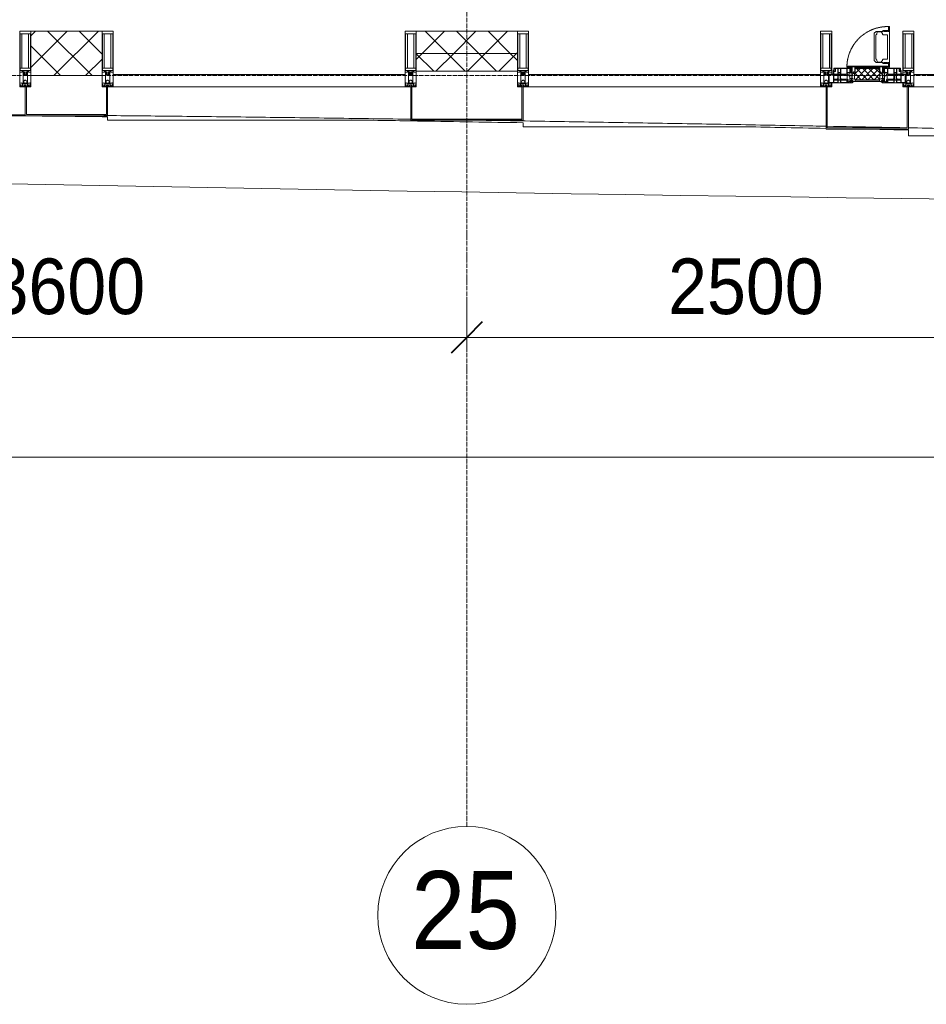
# Model space of a CAD drawing. Header units: millimetres. Extents: x 5617 to 132318, y 7718 to 193536.
# Tile 3 of 81: x 31651 to 35726, y 11226 to 15652. Entities that reach past the tile are written whole.
import ezdxf

# ---------------------------------------------------------------- set-up
doc = ezdxf.new("R2010")
doc.units = ezdxf.units.MM
for name, pattern in [('-D1-02х01', [3, 2, -1]), ('ADSK_Линия сетки', [25, 20, -2.5, 0, -2.5]), ('Линия сетки', [25, 20, -2.5, 0, -2.5])]:
    doc.linetypes.add(name, pattern=pattern)
for name, color, linetype, lineweight in [('Импосты витража', 7, 'Continuous', 18), ('Колонны', 7, 'Continuous', 18), ('Окна', 7, 'Continuous', 18), ('Оси', 7, 'Continuous', 9), ('Панели витража', 7, 'Continuous', 18), ('Размеры', 7, 'Continuous', 9), ('Размеры-100', 7, 'Continuous', 9), ('Стены разрез', 7, 'Continuous', 40), ('Стены штриховка', 7, 'Continuous', 40), ('Форма', 7, 'Continuous', 18), ('Формообразующий элемент-перекрытие', 7, 'Continuous', 18), ('Элементы узлов', 7, 'Continuous', 18)]:
    doc.layers.add(name, color=color, linetype=linetype, lineweight=lineweight)
doc.styles.add('Arial', font='arial.ttf', dxfattribs={"width": 0.9, "height": 250})
doc.styles.add('Arial_1', font='arial.ttf', dxfattribs={"width": 0.9, "height": 350})
doc.dimstyles.new('Основной_2_5_мм', dxfattribs={"dimscale": 304.8, "dimtxt": 255.06485, "dimasz": 0.463911, "dimexe": 0.492126, "dimexo": 0.492126, "dimgap": 0.098425, "dimtad": 1, "dimdec": 0, "dimdsep": 46, "dimtxsty": 'Arial', "dimblk1": 'OBLIQUE', "dimblk2": 'OBLIQUE', "dimsah": 1, "dimcen": 0.09, "dimdle": 0.492126, "dimazin": 2, "dimtfac": 1, "dimtdec": 4, "dimtix": 1, "dimtmove": 0, "dimatfit": 3, "dimfxl": 1, "dimtvp": 1, "dimtolj": 1, "dimtzin": 0, "dimlwd": 20, "dimlwe": 20, "dimarcsym": 2})
pattern_1 = [(45, (0, 0), (-70.71068, 70.71068), []), (135, (0, 0), (-70.71068, -70.71068), [])]

# ---------------------------------------------------------------- blocks, each defined once
blk = doc.blocks.new('System Panel - A_PAN_Glass-7508326-МКСС_К4_L13_45_000_')
at = {"layer": 'Панели витража', "color": 253, "lineweight": 5, "true_color": 0xaaaaaa}
for p, q in [((656.25, 55), (-656.25, 55)), ((-656.25, 55), (-656.25, 0)), ((656.25, 0), (656.25, 55)), ((-656.25, 0), (656.25, 0))]:
    blk.add_line(p, q, dxfattribs=at)
blk = doc.blocks.new('A_PAN_Створка - 383мм п-7_2-V72-МКСС_К4_L13_45_000_')
at = {"layer": 'Панели витража', "lineweight": 5}
h = blk.add_hatch(dxfattribs=at)
h.set_pattern_fill('FP_9', color=256, style=0, pattern_type=2)
h.set_pattern_definition([(45, (-102550, -15350), (-14.1421356, 14.1421356), []), (135, (-102550, -15350), (-14.1421356, -14.1421356), [])])
h.paths.add_polyline_path([(-54.5, 31.8), (54.5, 31.8), (54.9, 34.1), (57.2, 36.4), (57.2, 60.8), (54.6, 63.4), (53.6, 82.7), (-54.6, 81.8), (-54.6, 63.4), (-57.2, 60.8), (-57.2, 36.4), (-54.9, 34.1)])
at = {"layer": 'Окна', "lineweight": 5}
for p, q in [((95.1, 270.5), (95.1, 252.9)), ((99.6, 270.5), (95.1, 270.5)), ((99.6, 270.5), (99.6, 87.5)), ((39.7, 249), (31.1, 240.4)), ((31.1, 117.6), (31.1, 240.4)), ((41.4, 234.2), (39.1, 233.8)), ((39.1, 179), (39.1, 233.8)), ((70.1, 249), (39.7, 249)), ((41.4, 234.2), (43.5, 236.3)), ((45, 244.7), (42.3, 239.8)), ((42.3, 239.8), (43.5, 236.3)), ((45.9, 246.8), (45, 244.7)), ((63.3, 246.8), (45.9, 246.8)), ((64.1, 245), (63.3, 246.8)), ((64.1, 245), (66.7, 241)), ((66.7, 241), (68.6, 239.7)), ((68.6, 239.7), (68.6, 236.4)), ((68.6, 236.4), (71.1, 233.9)), ((70.1, 252.9), (70.1, 249)), ((95.1, 252.9), (70.1, 252.9)), ((71.1, 233.9), (89.5, 233.9)), ((74.1, 248.4), (74.1, 252.9)), ((89.1, 248.4), (74.1, 248.4)), ((89.1, 252.9), (89.1, 248.4)), ((89.5, 233.9), (90.6, 232.8)), ((90.6, 125.2), (90.6, 232.8)), ((93.1, 248.4), (93.1, 252.9)), ((97.9, 248.4), (93.1, 248.4)), ((97.9, 262.4), (95.1, 262.4)), ((97.9, 262.4), (97.9, 248.4)), ((39.1, 179), (39.1, 124.2)), ((-91.5, 92), (91.5, 92)), ((-91.5, 87.5), (-91.5, 92)), ((39.7, 109), (31.1, 117.6)), ((41.4, 123.8), (39.1, 124.2)), ((70.1, 109), (39.7, 109)), ((41.4, 123.8), (43.5, 121.7)), ((42.3, 118.2), (43.5, 121.7)), ((45, 113.3), (42.3, 118.2)), ((45.9, 111.2), (45, 113.3)), ((63.3, 111.2), (45.9, 111.2)), ((64.1, 113), (63.3, 111.2)), ((64.1, 113), (66.7, 117)), ((66.7, 117), (68.6, 118.3)), ((68.6, 121.6), (71.1, 124.1)), ((68.6, 118.3), (68.6, 121.6)), ((70.1, 105.1), (70.1, 109)), ((95.1, 105.1), (70.1, 105.1)), ((71.1, 124.1), (89.5, 124.1)), ((74.1, 109.6), (74.1, 105.1)), ((89.1, 109.6), (74.1, 109.6)), ((89.1, 105.1), (89.1, 109.6)), ((89.5, 124.1), (90.6, 125.2)), ((91.5, 92), (91.5, 87.5)), ((93.1, 109.6), (93.1, 105.1)), ((97.9, 109.6), (93.1, 109.6)), ((95.1, 87.5), (95.1, 105.1)), ((97.9, 95.6), (95.1, 95.6)), ((97.9, 95.6), (97.9, 109.6)), ((-171, 57), (-156, 57)), ((-171, 17), (-171, 57)), ((-153, 73.5), (-150, 73.5)), ((-153, 60), (-153, 73.5)), ((-150, 84), (-78, 84)), ((-150, 73.5), (-150, 84)), ((-73.9, 87.5), (-91.5, 87.5)), ((-78, 84), (-78, 23.5)), ((-73.9, 62.5), (-73.9, 87.5)), ((-70, 62.5), (-73.9, 62.5)), ((-70, 32.1), (-70, 62.5)), ((70, 62.5), (70, 32.1)), ((73.9, 62.5), (70, 62.5)), ((73.9, 87.5), (73.9, 62.5)), ((91.5, 87.5), (73.9, 87.5)), ((78, 84), (150, 84)), ((78, 23.5), (78, 84)), ((99.6, 87.5), (95.1, 87.5)), ((150, 84), (150, 73.5)), ((150, 73.5), (153, 73.5)), ((153, 73.5), (153, 60)), ((156, 57), (171, 57)), ((171, 57), (171, 17)), ((-67.9, 17), (-171, 17)), ((-78, 23.5), (-67.9, 23.5)), ((-61.4, 23.5), (-70, 32.1)), ((-67.9, 23.5), (-64.6, 26.8)), ((-67.9, 17), (-67.9, 23.5)), ((-61.4, 23.5), (-67.9, 17)), ((-64.6, 26.8), (-61.4, 23.5)), ((61.4, 23.5), (-61.4, 23.5)), ((70, 32.1), (61.4, 23.5)), ((61.4, 23.5), (64.6, 26.8)), ((67.9, 17), (61.4, 23.5)), ((64.6, 26.8), (67.9, 23.5)), ((67.9, 23.5), (67.9, 17)), ((67.9, 23.5), (78, 23.5)), ((171, 17), (67.9, 17))]:
    blk.add_line(p, q, dxfattribs=at)
at = {"layer": 'Окна', "color": 253, "lineweight": 5, "true_color": 0xaaaaaa}
for p, q in [((-171, 55.5), (-152, 55.5)), ((-152, 20), (-152, 73.5)), ((-150.5, 69.5), (-150.5, 73.5)), ((-145, 69.5), (-150.5, 69.5)), ((-150.5, 33.6), (-150.5, 68)), ((-150.5, 68), (-143.5, 68)), ((-150.5, 56.6), (-132.4, 56.6)), ((-136.4, 52.4), (-150.5, 52.4)), ((-148.5, 82.5), (-132.4, 82.5)), ((-148.5, 81), (-148.5, 82.5)), ((-143.5, 81), (-148.5, 81)), ((-145, 69.5), (-145, 79.5)), ((-143.5, 68), (-143.5, 81)), ((-137.2, 54.8), (-135.8, 50.8)), ((-132.5, 54.8), (-137.2, 54.8)), ((-132.1, 49), (-135.8, 50.8)), ((-132.5, 53.8), (-133.4, 52)), ((-133.4, 52), (-130.1, 50.4)), ((-132.5, 53.8), (-132.5, 54.8)), ((-132.4, 56.6), (-132.4, 82.5)), ((-132.1, 49), (-132.1, 36.8)), ((-131, 82.5), (-120.8, 82.5)), ((-131, 82.5), (-131, 64.6)), ((-131, 64.6), (-120.8, 64.6)), ((-131, 56.5), (-131, 62.6)), ((-120.8, 62.6), (-131, 62.6)), ((-131, 56.5), (-120.8, 56.5)), ((-131, 55.1), (-131, 52.7)), ((-120.8, 55.1), (-131, 55.1)), ((-129.4, 51.1), (-131, 52.7)), ((-130.1, 50.4), (-129.4, 51.1)), ((-130.1, 35.3), (-130.1, 50.4)), ((-122.4, 51.1), (-120.8, 52.7)), ((-121.7, 50.4), (-122.4, 51.1)), ((-118.4, 52), (-121.7, 50.4)), ((-121.7, 35.3), (-121.7, 50.4)), ((-120.8, 82.5), (-120.8, 64.6)), ((-120.8, 56.5), (-120.8, 62.6)), ((-120.8, 55.1), (-120.8, 52.7)), ((-119.7, 49), (-115.9, 50.8)), ((-119.7, 49), (-119.7, 36.8)), ((-119.3, 82.5), (-92.5, 82.5)), ((-119.3, 56.6), (-119.3, 82.5)), ((-92.5, 56.6), (-119.3, 56.6)), ((-119.3, 54.8), (-114.6, 54.8)), ((-119.3, 53.8), (-119.3, 54.8)), ((-119.3, 53.8), (-118.4, 52)), ((-114.6, 54.8), (-115.9, 50.8)), ((-94.1, 52.5), (-115.3, 52.5)), ((-89.9, 50.9), (-94.1, 52.5)), ((-92.5, 56.6), (-92.5, 82.5)), ((-90.8, 82.5), (-79.5, 82.5)), ((-90.8, 64.6), (-90.8, 82.5)), ((-80.1, 64.6), (-90.8, 64.6)), ((-90.8, 62.7), (-90.8, 56.6)), ((-80.4, 62.7), (-90.8, 62.7)), ((-90.8, 56.6), (-85.9, 56.6)), ((-89.9, 52.2), (-88.6, 53.5)), ((-89.9, 52.2), (-89.9, 50.9)), ((-89.9, 35.1), (-89.9, 50.9)), ((-85.9, 53.5), (-88.6, 53.5)), ((-85.9, 56.6), (-85.9, 53.5)), ((-85.9, 53.5), (-78, 45.6)), ((-85, 84), (-85, 87.5)), ((-85, 87.5), (-78, 87.5)), ((-78, 84), (-85, 84)), ((-80.4, 61.1), (-80.4, 62.7)), ((-78, 61.1), (-80.4, 61.1)), ((-80.1, 66.1), (-80.1, 64.6)), ((-78, 66.1), (-80.1, 66.1)), ((-79.5, 82.5), (-79.5, 80.6)), ((-79.5, 80.6), (-78, 80.6)), ((-78, 87.5), (-78, 84)), ((-78, 66.1), (-78, 61.1)), ((-78, 45.6), (-78, 36.8)), ((78, 87.5), (78, 84)), ((85, 87.5), (78, 87.5)), ((78, 84), (85, 84)), ((79.5, 80.6), (78, 80.6)), ((78, 66.1), (78, 61.1)), ((78, 66.1), (80.1, 66.1)), ((78, 61.1), (80.4, 61.1)), ((85.9, 53.5), (78, 45.6)), ((78, 45.6), (78, 36.8)), ((90.8, 82.5), (79.5, 82.5)), ((79.5, 82.5), (79.5, 80.6)), ((80.1, 66.1), (80.1, 64.6)), ((80.1, 64.6), (90.8, 64.6)), ((80.4, 62.7), (90.8, 62.7)), ((80.4, 61.1), (80.4, 62.7)), ((85, 84), (85, 87.5)), ((85.9, 56.6), (85.9, 53.5)), ((90.8, 56.6), (85.9, 56.6)), ((85.9, 53.5), (88.6, 53.5)), ((89.9, 52.2), (88.6, 53.5)), ((89.9, 50.9), (94.1, 52.5)), ((89.9, 52.2), (89.9, 50.9)), ((89.9, 35.1), (89.9, 50.9)), ((90.8, 64.6), (90.8, 82.5)), ((90.8, 62.7), (90.8, 56.6)), ((119.3, 82.5), (92.5, 82.5)), ((92.5, 56.6), (92.5, 82.5)), ((92.5, 56.6), (119.3, 56.6)), ((94.1, 52.5), (115.3, 52.5)), ((114.6, 54.8), (115.9, 50.8)), ((119.3, 54.8), (114.6, 54.8)), ((119.7, 49), (115.9, 50.8)), ((119.3, 53.8), (118.4, 52)), ((118.4, 52), (121.7, 50.4)), ((119.3, 56.6), (119.3, 82.5)), ((119.3, 53.8), (119.3, 54.8)), ((119.7, 49), (119.7, 36.8)), ((120.8, 82.5), (120.8, 64.6)), ((131, 82.5), (120.8, 82.5)), ((131, 64.6), (120.8, 64.6)), ((120.8, 56.5), (120.8, 62.6)), ((120.8, 62.6), (131, 62.6)), ((131, 56.5), (120.8, 56.5)), ((120.8, 55.1), (120.8, 52.7)), ((120.8, 55.1), (131, 55.1)), ((122.4, 51.1), (120.8, 52.7)), ((121.7, 50.4), (122.4, 51.1)), ((121.7, 35.3), (121.7, 50.4)), ((129.4, 51.1), (131, 52.7)), ((130.1, 50.4), (129.4, 51.1)), ((133.4, 52), (130.1, 50.4)), ((130.1, 35.3), (130.1, 50.4)), ((131, 82.5), (131, 64.6)), ((131, 56.5), (131, 62.6)), ((131, 55.1), (131, 52.7)), ((132.1, 49), (135.8, 50.8)), ((132.1, 49), (132.1, 36.8)), ((132.4, 56.6), (132.4, 82.5)), ((148.5, 82.5), (132.4, 82.5)), ((150.5, 56.6), (132.4, 56.6)), ((132.5, 54.8), (137.2, 54.8)), ((132.5, 53.8), (132.5, 54.8)), ((132.5, 53.8), (133.4, 52)), ((137.2, 54.8), (135.8, 50.8)), ((136.4, 52.4), (150.5, 52.4)), ((143.5, 81), (148.5, 81)), ((143.5, 68), (143.5, 81)), ((150.5, 68), (143.5, 68)), ((145, 69.5), (145, 79.5)), ((145, 69.5), (150.5, 69.5)), ((148.5, 81), (148.5, 82.5)), ((150.5, 69.5), (150.5, 73.5)), ((150.5, 33.6), (150.5, 68)), ((152, 20), (152, 73.5)), ((171, 55.5), (152, 55.5)), ((-171, 18.5), (-153.5, 18.5)), ((-153.5, 18.5), (-152, 20)), ((-136.3, 33.6), (-150.5, 33.6)), ((-150.5, 29.4), (-132.4, 29.4)), ((-150.5, 17), (-150.5, 29.4)), ((-132.4, 18.6), (-150.5, 18.6)), ((-137.2, 31), (-135.8, 35)), ((-132.5, 31), (-137.2, 31)), ((-132.1, 36.8), (-135.8, 35)), ((-133.4, 33.7), (-130.1, 35.3)), ((-132.5, 31.9), (-133.4, 33.7)), ((-132.5, 31.9), (-132.5, 31)), ((-132.4, 29.4), (-132.4, 18.6)), ((-129.4, 34.6), (-131, 33)), ((-131, 30.9), (-131, 33)), ((-120.8, 30.9), (-131, 30.9)), ((-131, 29.5), (-120.8, 29.5)), ((-131, 18.2), (-131, 29.5)), ((-120.8, 18.2), (-131, 18.2)), ((-130.1, 35.3), (-129.4, 34.6)), ((-121.7, 35.3), (-122.4, 34.6)), ((-122.4, 34.6), (-120.8, 33)), ((-118.4, 33.7), (-121.7, 35.3)), ((-120.8, 30.9), (-120.8, 33)), ((-120.8, 18.2), (-120.8, 29.5)), ((-119.7, 36.8), (-115.9, 35)), ((-119.3, 31.9), (-118.4, 33.7)), ((-119.3, 31.9), (-119.3, 31)), ((-119.3, 31), (-114.6, 31)), ((-92.5, 29.4), (-119.3, 29.4)), ((-119.3, 29.4), (-119.3, 18.6)), ((-119.3, 18.6), (-92.5, 18.6)), ((-114.6, 31), (-115.9, 35)), ((-94.1, 33.5), (-115.4, 33.5)), ((-89.9, 35.1), (-94.1, 33.5)), ((-92.5, 18.6), (-92.5, 29.4)), ((-90.8, 18.5), (-90.8, 29.4)), ((-90.8, 29.4), (-85.9, 29.4)), ((-87.3, 18.5), (-90.8, 18.5)), ((-89.9, 32.5), (-89.9, 35.1)), ((-85.9, 32.5), (-89.9, 32.5)), ((-87.3, 21.9), (-85.9, 21.9)), ((-87.3, 20.4), (-87.3, 21.9)), ((-87.3, 20.4), (-87.3, 18.5)), ((-84.8, 20.4), (-87.3, 20.4)), ((-85.9, 29.4), (-85.9, 32.5)), ((-85.9, 21.9), (-85.9, 29.4)), ((-85.9, 18.2), (-85.9, 20.4)), ((-75.9, 18.2), (-85.9, 18.2)), ((-83.4, 20.4), (-84.8, 20.4)), ((-70, 33.8), (-83.4, 20.4)), ((-78, 36.8), (-70, 36.8)), ((-75.9, 23.5), (-73, 23.5)), ((-75.9, 21.5), (-75.9, 23.5)), ((-75.9, 21.5), (-75.9, 18.2)), ((-74.9, 21.5), (-75.9, 21.5)), ((-74.9, 17.9), (-74.9, 21.5)), ((-68.9, 17.9), (-74.9, 17.9)), ((-67.2, 29.3), (-73, 23.5)), ((-70, 36.8), (-70, 33.8)), ((-68.9, 21.5), (-68.9, 17.9)), ((-67.9, 21.5), (-68.9, 21.5)), ((-67.9, 23.5), (-64.6, 26.8)), ((-67.9, 21.5), (-67.9, 23.5)), ((-64.6, 26.8), (-67.2, 29.3)), ((64.6, 26.8), (67.2, 29.3)), ((67.9, 23.5), (64.6, 26.8)), ((67.2, 29.3), (73, 23.5)), ((67.9, 21.5), (67.9, 23.5)), ((67.9, 21.5), (68.9, 21.5)), ((68.9, 21.5), (68.9, 17.9)), ((68.9, 17.9), (74.9, 17.9)), ((70, 36.8), (70, 33.8)), ((78, 36.8), (70, 36.8)), ((70, 33.8), (83.4, 20.4)), ((75.9, 23.5), (73, 23.5)), ((74.9, 21.5), (75.9, 21.5)), ((74.9, 17.9), (74.9, 21.5)), ((75.9, 21.5), (75.9, 23.5)), ((75.9, 21.5), (75.9, 18.2)), ((75.9, 18.2), (85.9, 18.2)), ((83.4, 20.4), (84.8, 20.4)), ((84.8, 20.4), (87.3, 20.4)), ((85.9, 32.5), (89.9, 32.5)), ((85.9, 29.4), (85.9, 32.5)), ((85.9, 21.9), (85.9, 29.4)), ((90.8, 29.4), (85.9, 29.4)), ((87.3, 21.9), (85.9, 21.9)), ((85.9, 18.2), (85.9, 20.4)), ((87.3, 20.4), (87.3, 21.9)), ((87.3, 20.4), (87.3, 18.5)), ((87.3, 18.5), (90.8, 18.5)), ((89.9, 35.1), (94.1, 33.5)), ((89.9, 32.5), (89.9, 35.1)), ((90.8, 18.5), (90.8, 29.4)), ((92.5, 18.6), (92.5, 29.4)), ((92.5, 29.4), (119.3, 29.4)), ((119.3, 18.6), (92.5, 18.6)), ((94.1, 33.5), (115.4, 33.5)), ((114.6, 31), (115.9, 35)), ((119.3, 31), (114.6, 31)), ((119.7, 36.8), (115.9, 35)), ((118.4, 33.7), (121.7, 35.3)), ((119.3, 31.9), (118.4, 33.7)), ((119.3, 31.9), (119.3, 31)), ((119.3, 29.4), (119.3, 18.6)), ((122.4, 34.6), (120.8, 33)), ((120.8, 30.9), (120.8, 33)), ((120.8, 30.9), (131, 30.9)), ((120.8, 18.2), (120.8, 29.5)), ((131, 29.5), (120.8, 29.5)), ((120.8, 18.2), (131, 18.2)), ((121.7, 35.3), (122.4, 34.6)), ((130.1, 35.3), (129.4, 34.6)), ((129.4, 34.6), (131, 33)), ((133.4, 33.7), (130.1, 35.3)), ((131, 30.9), (131, 33)), ((131, 18.2), (131, 29.5)), ((132.1, 36.8), (135.8, 35)), ((150.5, 29.4), (132.4, 29.4)), ((132.4, 29.4), (132.4, 18.6)), ((132.4, 18.6), (150.5, 18.6)), ((132.5, 31.9), (133.4, 33.7)), ((132.5, 31.9), (132.5, 31)), ((132.5, 31), (137.2, 31)), ((137.2, 31), (135.8, 35)), ((136.3, 33.6), (150.5, 33.6)), ((150.5, 17), (150.5, 29.4)), ((153.5, 18.5), (152, 20)), ((171, 18.5), (153.5, 18.5))]:
    blk.add_line(p, q, dxfattribs=at)
at = {"layer": 'Окна', "linetype": '-D1-02х01', "lineweight": 5}
blk.add_arc((91.4, 87.5), 183, 88.8555, 178.5909, dxfattribs=at)
at = {"layer": 'Окна', "lineweight": 5}
for centre, start, end in [((-156, 60), 270, 360), ((156, 60), 180, 270)]:
    blk.add_arc(centre, 3, start, end, dxfattribs=at)
at = {"layer": 'Элементы узлов', "color": 253, "lineweight": 5, "true_color": 0xaaaaaa}
for p, q in [((-91.5, 92), (-91.5, 87.5)), ((-91.5, 92), (91.5, 92)), ((-83.4, 90.3), (-69.4, 90.3)), ((-83.4, 90.3), (-83.4, 87.5)), ((-69.4, 90.3), (-69.4, 85.5)), ((-67.9, 89.3), (-66.9, 90.3)), ((-67.9, 62.5), (-67.9, 89.3)), ((-66.9, 90.3), (-57.4, 90.3)), ((-57.4, 90.3), (-56.4, 89.4)), ((-56.4, 89.4), (-56.4, 67.7)), ((-53.9, 90.3), (-54.9, 89.3)), ((-54.9, 89.3), (-54.9, 85.6)), ((53.9, 90.3), (-53.9, 90.3)), ((53.9, 90.3), (54.9, 89.3)), ((54.9, 89.3), (54.9, 85.6)), ((57.4, 90.3), (56.4, 89.4)), ((56.4, 89.4), (56.4, 67.7)), ((66.9, 90.3), (57.4, 90.3)), ((67.9, 89.3), (66.9, 90.3)), ((67.9, 62.5), (67.9, 89.3)), ((69.4, 90.3), (69.4, 85.5)), ((83.4, 90.3), (69.4, 90.3)), ((83.4, 90.3), (83.4, 87.5)), ((91.5, 92), (91.5, 87.5)), ((-91.5, 87.5), (-73.9, 87.5)), ((-73.9, 87.5), (-73.9, 62.5)), ((-69.4, 85.5), (-73.9, 85.5)), ((-73.9, 81.5), (-69.4, 81.5)), ((-69.4, 66.5), (-73.9, 66.5)), ((-73.9, 62.5), (-70, 62.5)), ((-70, 62.5), (-70, 32.1)), ((-69.4, 81.5), (-69.4, 66.5)), ((-61.7, 62.5), (-67.9, 62.5)), ((-66, 56.5), (-67.8, 55.7)), ((-67.8, 55.7), (-67.8, 38.3)), ((-66, 56.5), (-62, 59.1)), ((-62, 59.1), (-60.7, 61)), ((-60.1, 67.7), (-61.7, 64.9)), ((-61.7, 64.9), (-61.7, 62.5)), ((-60.7, 61), (-57.4, 61)), ((-56.4, 67.7), (-60.1, 67.7)), ((-57.4, 61), (-54.9, 63.5)), ((-54.6, 63.4), (-57.2, 60.8)), ((-57.2, 60.8), (-57.2, 36.4)), ((-54.9, 85.6), (-53.9, 84.6)), ((-54.9, 81.9), (-53.8, 83)), ((-54.9, 63.5), (-54.9, 81.9)), ((-53.6, 82.7), (-54.6, 81.8)), ((-54.6, 81.8), (-54.6, 63.4)), ((-53.9, 84.6), (53.9, 84.6)), ((53.8, 83), (-53.8, 83)), ((53.6, 82.7), (-53.6, 82.7)), ((54.6, 81.8), (53.6, 82.7)), ((54.9, 81.9), (53.8, 83)), ((54.9, 85.6), (53.9, 84.6)), ((54.6, 63.4), (54.6, 81.8)), ((57.2, 60.8), (54.6, 63.4)), ((54.9, 63.5), (54.9, 81.9)), ((57.4, 61), (54.9, 63.5)), ((56.4, 67.7), (60.1, 67.7)), ((57.2, 36.4), (57.2, 60.8)), ((60.7, 61), (57.4, 61)), ((60.1, 67.7), (61.7, 64.9)), ((62, 59.1), (60.7, 61)), ((61.7, 64.9), (61.7, 62.5)), ((61.7, 62.5), (67.9, 62.5)), ((66, 56.5), (62, 59.1)), ((66, 56.5), (67.8, 55.7)), ((67.8, 55.7), (67.8, 38.3)), ((69.4, 85.5), (73.9, 85.5)), ((69.4, 81.5), (69.4, 66.5)), ((73.9, 81.5), (69.4, 81.5)), ((69.4, 66.5), (73.9, 66.5)), ((70, 62.5), (70, 32.1)), ((73.9, 62.5), (70, 62.5)), ((91.5, 87.5), (73.9, 87.5)), ((73.9, 87.5), (73.9, 62.5)), ((-70, 32.1), (-61.4, 23.5)), ((-67.8, 38.3), (-65.7, 37.4)), ((-65.7, 37.4), (-60.8, 34.7)), ((61.4, 23.5), (-61.4, 23.5)), ((-60.8, 34.7), (-57.3, 35.9)), ((-55.2, 33.8), (-57.3, 35.9)), ((-57.2, 36.4), (-54.9, 34.1)), ((-55.2, 33.8), (-54.8, 31.5)), ((-54.9, 34.1), (-54.5, 31.8)), ((-53.9, 30.5), (-54.9, 29.5)), ((-54.9, 29.5), (-54.9, 25.8)), ((-54.9, 25.8), (-53.9, 24.8)), ((0, 31.5), (-54.8, 31.5)), ((-54.5, 31.8), (54.5, 31.8)), ((53.9, 30.5), (-53.9, 30.5)), ((-53.9, 24.8), (53.9, 24.8)), ((0, 31.5), (54.8, 31.5)), ((53.9, 30.5), (54.9, 29.5)), ((54.9, 25.8), (53.9, 24.8)), ((54.5, 31.8), (54.9, 34.1)), ((55.2, 33.8), (54.8, 31.5)), ((54.9, 34.1), (57.2, 36.4)), ((54.9, 29.5), (54.9, 25.8)), ((55.2, 33.8), (57.3, 35.9)), ((60.8, 34.7), (57.3, 35.9)), ((65.7, 37.4), (60.8, 34.7)), ((70, 32.1), (61.4, 23.5)), ((67.8, 38.3), (65.7, 37.4))]:
    blk.add_line(p, q, dxfattribs=at)
blk = doc.blocks.new('Rectangular Mullion - 50Wx250H-2623690-МКСС_К4_L13_45_000_')
at = {"layer": 'Элементы узлов', "color": 253, "lineweight": 5, "true_color": 0xaaaaaa}
for p, q in [((-25, 65.2), (-25, 250)), ((-25, 250), (0, 250)), ((-23, 237.3), (0, 237.3)), ((-23, 237.3), (-23, 73.6)), ((-14.9, 84), (-14.9, 237.3)), ((25, 250), (0, 250)), ((23, 237.3), (0, 237.3)), ((14.9, 84), (14.9, 237.3)), ((23, 237.3), (23, 73.6)), ((25, 65.2), (25, 250)), ((-14, 65.2), (-25, 65.2)), ((0, 84), (-23, 84)), ((-0.5, 73.6), (-23, 73.6)), ((-14, 71.3), (-14, 65.2)), ((-10, 71.3), (-14, 71.3)), ((-10, 53), (-10, 71.3)), ((-8.7, 53), (-10, 53)), ((-10, 53), (-10, 17)), ((-8.7, 53), (-7, 54.7)), ((-7, 65.2), (-5.9, 67.3)), ((-7, 65.2), (-7, 54.7)), ((-4.1, 67.3), (-5.9, 67.3)), ((-4.1, 67.3), (-2.9, 65.1)), ((-2.9, 65.1), (-2.9, 54.6)), ((-1.3, 53), (-2.9, 54.6)), ((0, 53), (-1.3, 53)), ((0, 84), (23, 84)), ((0, 53), (1.3, 53)), ((0.5, 73.6), (23, 73.6)), ((1.3, 53), (2.9, 54.6)), ((4.1, 67.3), (2.9, 65.1)), ((2.9, 65.1), (2.9, 54.6)), ((4.1, 67.3), (5.9, 67.3)), ((7, 65.2), (5.9, 67.3)), ((7, 65.2), (7, 54.7)), ((8.7, 53), (7, 54.7)), ((8.7, 53), (10, 53)), ((10, 71.3), (14, 71.3)), ((10, 53), (10, 71.3)), ((10, 53), (10, 17)), ((14, 71.3), (14, 65.2)), ((14, 65.2), (25, 65.2)), ((-23.8, 14.6), (-25, 14.2)), ((-25, 0), (-25, 14.2)), ((-22.3, 17), (-23.8, 17)), ((-23.8, 17), (-23.8, 14.6)), ((-22.5, 10.6), (-23.8, 14.6)), ((-22.5, 10.6), (-23.7, 9.9)), ((-23.7, 1.3), (-23.7, 9.9)), ((-23.7, 1.3), (-11.8, 1.3)), ((-23.2, 10.2), (-22.5, 8)), ((-22.5, 8), (-22.5, 4.5)), ((-21.3, 4.5), (-22.5, 4.5)), ((-22.3, 17), (-22.3, 16)), ((-22.3, 16), (-21.3, 16)), ((-19, 17.6), (-21.3, 16)), ((-21.3, 4.5), (-21.3, 6.5)), ((-21.3, 6.5), (-14.2, 6.5)), ((-18.4, 16.6), (-19, 17.6)), ((-7.4, 16.6), (-18.4, 16.6)), ((-14.2, 6.5), (-14.2, 4.5)), ((-13.2, 4.5), (-14.2, 4.5)), ((-13.2, 4.5), (-12.2, 7.2)), ((-12.7, 7.6), (-11.3, 11.4)), ((-12.7, 7.6), (-11.8, 6.9)), ((-12.2, 9), (-12.2, 14.8)), ((-12.2, 14.8), (0, 14.8)), ((-11.8, 1.3), (-11.8, 6.9)), ((-10.5, 11.2), (-11.3, 11.4)), ((-10.5, 1.5), (-10.5, 11.2)), ((-4.8, 1.5), (-10.5, 1.5)), ((-10, 17), (-7.5, 17)), ((-8.5, 23), (-1.5, 30)), ((-8.5, 18.5), (-8.5, 23)), ((-7.5, 18.5), (-8.5, 18.5)), ((-7.5, 17), (-7.5, 18.5)), ((-7.4, 18), (-7.4, 16.6)), ((-2.6, 18), (-7.4, 18)), ((0, 8), (-4.8, 8)), ((-4.8, 1.5), (-4.8, 8)), ((-2.6, 18), (-2.6, 16.8)), ((-2.6, 16.8), (0, 16.8)), ((-1.5, 30), (0, 30)), ((1.5, 30), (0, 30)), ((2.6, 16.8), (0, 16.8)), ((0, 14.8), (0, 16.8)), ((0, 14.8), (0, 16.8)), ((12.2, 14.8), (0, 14.8)), ((0, 0), (0, 8)), ((0, 8), (4.8, 8)), ((0, 0), (0, 8)), ((8.5, 23), (1.5, 30)), ((2.6, 18), (2.6, 16.8)), ((2.6, 18), (7.4, 18)), ((4.8, 1.5), (4.8, 8)), ((4.8, 1.5), (10.5, 1.5)), ((7.4, 18), (7.4, 16.6)), ((7.4, 16.6), (18.4, 16.6)), ((7.5, 18.5), (8.5, 18.5)), ((7.5, 17), (7.5, 18.5)), ((10, 17), (7.5, 17)), ((8.5, 18.5), (8.5, 23)), ((10.5, 11.2), (11.3, 11.4)), ((10.5, 1.5), (10.5, 11.2)), ((12.7, 7.6), (11.3, 11.4)), ((12.7, 7.6), (11.8, 6.9)), ((11.8, 1.3), (11.8, 6.9)), ((23.7, 1.3), (11.8, 1.3)), ((12.2, 9), (12.2, 14.8)), ((13.2, 4.5), (12.2, 7.2)), ((13.2, 4.5), (14.2, 4.5)), ((21.3, 6.5), (14.2, 6.5)), ((14.2, 6.5), (14.2, 4.5)), ((18.4, 16.6), (19, 17.6)), ((19, 17.6), (21.3, 16)), ((22.3, 16), (21.3, 16)), ((21.3, 4.5), (21.3, 6.5)), ((21.3, 4.5), (22.5, 4.5)), ((22.3, 17), (22.3, 16)), ((22.3, 17), (23.8, 17)), ((22.5, 10.6), (23.8, 14.6)), ((22.5, 10.6), (23.7, 9.9)), ((23.2, 10.2), (22.5, 8)), ((22.5, 8), (22.5, 4.5)), ((23.7, 1.3), (23.7, 9.9)), ((23.8, 17), (23.8, 14.6)), ((23.8, 14.6), (25, 14.2)), ((25, 0), (25, 14.2)), ((-25, 0), (0, 0)), ((25, 0), (0, 0))]:
    blk.add_line(p, q, dxfattribs=at)
for centre, start, end in [((-0.5, 73.1), 360, 90), ((0.5, 73.1), 90, 180)]:
    blk.add_arc(centre, 0.5, start, end, dxfattribs=at)
blk = doc.blocks.new('Rectangular Mullion - R_StandardFrame_50Wx250H-V59-МКСС_К4_L13_45_000_')
at = {"layer": 'Импосты витража', "color": 253, "lineweight": 5, "true_color": 0xaaaaaa}
for p, q in [((-25, -250), (-25, 0)), ((-25, 0), (0, 0)), ((5, 0), (25, 0)), ((25, 0), (25, -250)), ((25, -250), (-25, -250))]:
    blk.add_line(p, q, dxfattribs=at)
blk = doc.blocks.new('Rectangular Mullion - R_StandardFrame_50Wx250H-7505732-МКСС_К4_L13_45_000_')
at = {"layer": 'Импосты витража', "color": 253, "lineweight": 5, "true_color": 0xaaaaaa}
for p, q in [((-25, -250), (-25, 0)), ((-25, 0), (-5, 0)), ((0, 0), (25, 0)), ((25, 0), (25, -250)), ((25, -250), (-25, -250))]:
    blk.add_line(p, q, dxfattribs=at)
blk = doc.blocks.new('Rectangular Mullion - R_StandardFrame_50Wx250H-V64-МКСС_К4_L13_45_000_')
at = {"layer": 'Импосты витража', "color": 253, "lineweight": 5, "true_color": 0xaaaaaa}
for p, q in [((-25, -250), (-25, 0)), ((-25, 0), (0, 0)), ((5, 0), (25, 0)), ((25, 0), (25, -17)), ((25, -57), (25, -250)), ((25, -250), (-25, -250))]:
    blk.add_line(p, q, dxfattribs=at)
blk = doc.blocks.new('Rectangular Mullion - R_StandardFrame_50Wx250H-V68-МКСС_К4_L13_45_000_')
at = {"layer": 'Импосты витража', "color": 253, "lineweight": 5, "true_color": 0xaaaaaa}
for p, q in [((-25, -17), (-25, 0)), ((-25, 0), (-5, 0)), ((0, 0), (25, 0)), ((25, 0), (25, -250)), ((-25, -250), (-25, -57)), ((25, -250), (-25, -250))]:
    blk.add_line(p, q, dxfattribs=at)
blk = doc.blocks.new('A_SLK_PAN_Type1 - Прямой тип панели-6537670-МКСС_К4_L13_45_000_')
at = {"layer": 'Колонны', "lineweight": 5}
for p, q in [((-252.5, 150), (252.5, 150)), ((-252.5, 0), (-252.5, 150)), ((-247.5, 145), (-247.5, 0)), ((247.5, 145), (-247.5, 145)), ((247.5, 0), (247.5, 145)), ((252.5, 150), (252.5, 0)), ((-247.5, 0), (-252.5, 0)), ((252.5, 0), (247.5, 0))]:
    blk.add_line(p, q, dxfattribs=at)
blk = doc.blocks.new('A_SLK_PAN_Type1 - Прямой тип панели Ф-1_1-7501851-МКСС_К4_L13_45_000_')
at = {"layer": 'Колонны', "lineweight": 5}
for p, q in [((-185, 190), (185, 190)), ((-185, 0), (-185, 190)), ((-180, 185), (-180, 0)), ((180, 185), (-180, 185)), ((180, 0), (180, 185)), ((185, 190), (185, 0)), ((-180, 0), (-185, 0)), ((185, 0), (180, 0))]:
    blk.add_line(p, q, dxfattribs=at)
blk = doc.blocks.new('A_SLK_PAN_Type1 - Прямой тип панели-6537673-МКСС_К4_L13_45_000_')
at = {"layer": 'Колонны', "lineweight": 5}
for p, q in [((-185, 130), (185, 130)), ((-185, 0), (-185, 130)), ((-180, 125), (-180, 0)), ((180, 125), (-180, 125)), ((180, 0), (180, 125)), ((185, 130), (185, 0)), ((-180, 0), (-185, 0)), ((185, 0), (180, 0))]:
    blk.add_line(p, q, dxfattribs=at)
blk = doc.blocks.new('A_OGR_PAN_Отлив - A_OGR_PAN_Отлив-6122005-МКСС_К4_L13_45_000_')
at = {"layer": 'Колонны', "color": 253, "lineweight": 5, "true_color": 0xaaaaaa}
for q in [(-681.2, -194.2), (550, -220)]:
    blk.add_line((-681.2, -220), q, dxfattribs=at)
blk = doc.blocks.new('A_OGR_PAN_Отлив - A_OGR_PAN_Отлив-6123633-МКСС_К4_L13_45_000_')
at = {"layer": 'Колонны', "color": 253, "lineweight": 5, "true_color": 0xaaaaaa}
for q in [(-681.2, -161.8), (315, -180)]:
    blk.add_line((-681.2, -180), q, dxfattribs=at)
blk = doc.blocks.new('A_OGR_PAN_Отлив - A_OGR_PAN_Отлив-6121261-МКСС_К4_L13_45_000_')
at = {"layer": 'Колонны', "color": 253, "lineweight": 5, "true_color": 0xaaaaaa}
for q in [(-681.2, -134.4), (442.7, -150)]:
    blk.add_line((-681.2, -150), q, dxfattribs=at)
blk = doc.blocks.new('135_SLK_K4_AR_FCD_rvt-1-МКСС_К4_L13_45_000_')
at = {"layer": 'Стены разрез', "lineweight": 5, "true_color": 0xaaaaaa}
h = blk.add_hatch(dxfattribs=at)
h.set_pattern_fill('FP_4', color=253, style=0, pattern_type=2)
h.set_pattern_definition(pattern_1)
h.paths.add_polyline_path([(99095.8, 15400), (99110, 15400), (99110, 15600), (98790, 15600), (98790, 15400), (98927.2, 15400)])
h = blk.add_hatch(dxfattribs=at)
h.set_pattern_fill('FP_4', color=253, style=0, pattern_type=2)
h.set_pattern_definition(pattern_1)
h.paths.add_polyline_path([(100522.5, 15500), (100977.5, 15500), (100977.5, 15600), (100522.5, 15600)])
h = blk.add_hatch(dxfattribs=at)
h.set_pattern_fill('FP_4', color=253, style=0, pattern_type=2)
h.set_pattern_definition(pattern_1)
h.paths.add_polyline_path([(100977.5, 15420), (100977.5, 15500), (100522.5, 15500), (100522.5, 15420), (100782.3, 15420)])
at = {"layer": 'Стены разрез', "color": 253, "lineweight": 9, "true_color": 0xaaaaaa}
for p, q in [((99110, 15600), (98790, 15600)), ((98790, 15600), (98790, 15400)), ((99110, 15400), (99110, 15600)), ((100977.5, 15600), (100522.5, 15600)), ((100522.5, 15600), (100522.5, 15420)), ((100977.5, 15420), (100977.5, 15600)), ((100522.5, 15420), (100977.5, 15420)), ((98790, 15400), (99110, 15400))]:
    blk.add_line(p, q, dxfattribs=at)
at = {"layer": 'Стены штриховка', "color": 253, "lineweight": 9, "true_color": 0xaaaaaa}
blk.add_line((100977.5, 15500), (100522.5, 15500), dxfattribs=at)
at = {"layer": 'Форма', "color": 253, "lineweight": 9, "true_color": 0xaaaaaa}
for points, knots in [([(97310.1, 15230), (97427.2, 15230), (97661.7, 15229.7), (98014.3, 15228.6), (98308.5, 15227.1), (98543.9, 15225.6), (98676.5, 15224.6), (98750.2, 15224), (98765.1, 15223.9)], [-1, -1, -1, -1, -0.99107143, -0.98214286, -0.97321429, -0.96875, -0.96428571, -0.96315919, -0.96315919, -0.96315919, -0.96315919]), ([(99117.5, 15220.8), (99220.3, 15219.8), (99440.5, 15217.6), (99719.4, 15214.4), (99954.5, 15211.5), (100130.9, 15209.2), (100307.4, 15206.8), (100429.6, 15205.1), (100493, 15204.1), (100497.7, 15204.1)], [-0.954241, -0.954241, -0.954241, -0.954241, -0.94642857, -0.9375, -0.93303571, -0.92857143, -0.92410714, -0.91964286, -0.91928839, -0.91928839, -0.91928839, -0.91928839]), ([(100727.1, 15200.7), (100763.4, 15200.1), (100917.3, 15197.8), (101129.8, 15194.4), (101364.8, 15190.5), (101541.2, 15187.5), (101717.7, 15184.4), (101952.7, 15180.2), (102168.5, 15176.3), (102325.5, 15173.3), (102365, 15172.6)], [-0.91347784, -0.91347784, -0.91347784, -0.91347784, -0.91071429, -0.90178571, -0.89732143, -0.89285714, -0.88839286, -0.88392857, -0.875, -0.87199538, -0.87199538, -0.87199538, -0.87199538]), ([(102369.8, 15172.5), (102446.1, 15171), (102566.2, 15168.7), (102686.2, 15166.4), (102729.9, 15165.5)], [-0.871873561, -0.871873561, -0.871873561, -0.871873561, -0.866071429, -0.862751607, -0.862751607, -0.862751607, -0.862751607]), ([(102734.9, 15165.4), (102748.3, 15165.2), (102820.5, 15163.8), (102951.5, 15161.2), (103127.9, 15157.7), (103362.9, 15152.9), (103656.6, 15146.8), (103921, 15141.3), (104068, 15138.2), (104097.4, 15137.5)], [-0.86262519, -0.86262519, -0.86262519, -0.86262519, -0.86160714, -0.85714286, -0.85267857, -0.84821429, -0.83928571, -0.83035714, -0.82811857, -0.82811857, -0.82811857, -0.82811857])]:
    blk.add_open_spline(points, degree=3, knots=knots, dxfattribs=at)
at = {"layer": 'Форма', "color": 253, "lineweight": 5, "true_color": 0xaaaaaa}
blk.add_open_spline([(94036, 15009), (98978.4, 14900.8), (105836.8, 14764.2), (112939.9, 14812.1), (114511.7, 14829.1)], degree=3, knots=[28.002788, 28.002788, 28.002788, 28.002788, 55.669869, 63.58486, 63.58486, 63.58486, 63.58486], dxfattribs=at)
at = {"layer": 'Формообразующий элемент-перекрытие', "color": 253, "lineweight": 5, "true_color": 0xaaaaaa}
for points, knots in [([(99135, 15215.3), (99070.4, 15216.1), (98827.2, 15218.8), (98405.5, 15223), (97869.7, 15226.7), (97333.9, 15229.1), (96976.7, 15229.9), (96798.1, 15230)], [0.94158405, 0.94158405, 0.94158405, 0.94158405, 0.94642857, 0.95982143, 0.97321429, 0.98660714, 1, 1, 1, 1]), ([(101002.5, 15188.2), (100851.1, 15190.8), (100593.8, 15195.1), (100336.4, 15199.1), (100230.3, 15200.7)], [0.89489832, 0.89489832, 0.89489832, 0.89489832, 0.90625, 0.91420242, 0.91420242, 0.91420242, 0.91420242]), ([(102365, 15163.1), (102295.2, 15164.5), (102169, 15166.9), (102042.7, 15169.3), (101986.3, 15170.4)], [0.860834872, 0.860834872, 0.860834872, 0.860834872, 0.866071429, 0.870302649, 0.870302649, 0.870302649, 0.870302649]), ([(102735, 15155.7), (102720.4, 15156), (102649.1, 15157.5), (102577.8, 15158.9), (102521, 15160)], [0.851584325, 0.851584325, 0.851584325, 0.851584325, 0.852678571, 0.856933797, 0.856933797, 0.856933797, 0.856933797])]:
    blk.add_open_spline(points, degree=3, knots=knots, dxfattribs=at)
at = {"layer": 'Импосты витража', "color": 253, "lineweight": 5, "true_color": 0xaaaaaa}
for p in [(98765, 15350), (99135, 15350), (100497.5, 15350), (101002.5, 15350), (102365, 15350), (102735, 15350)]:
    blk.add_blockref('Rectangular Mullion - 50Wx250H-2623690-МКСС_К4_L13_45_000_', p, dxfattribs=at)
at = {"layer": 'Импосты витража', "color": 253, "lineweight": 5, "true_color": 0xaaaaaa, "extrusion": (0, 0, -1), "rotation": 180}
for name, p in [('Rectangular Mullion - R_StandardFrame_50Wx250H-V59-МКСС_К4_L13_45_000_', (-98765, 15350)), ('Rectangular Mullion - R_StandardFrame_50Wx250H-7505732-МКСС_К4_L13_45_000_', (-99135, 15350)), ('Rectangular Mullion - R_StandardFrame_50Wx250H-V59-МКСС_К4_L13_45_000_', (-100497.5, 15350)), ('Rectangular Mullion - R_StandardFrame_50Wx250H-7505732-МКСС_К4_L13_45_000_', (-101002.5, 15350)), ('Rectangular Mullion - R_StandardFrame_50Wx250H-V64-МКСС_К4_L13_45_000_', (-102365, 15350)), ('Rectangular Mullion - R_StandardFrame_50Wx250H-V68-МКСС_К4_L13_45_000_', (-102735, 15350))]:
    blk.add_blockref(name, p, dxfattribs=at)
at = {"layer": 'Колонны', "color": 253, "lineweight": 5, "true_color": 0xaaaaaa, "rotation": 180}
for name, p in [('A_SLK_PAN_Type1 - Прямой тип панели-6537673-МКСС_К4_L13_45_000_', (98950, 15350)), ('A_SLK_PAN_Type1 - Прямой тип панели-6537670-МКСС_К4_L13_45_000_', (100750, 15350)), ('A_SLK_PAN_Type1 - Прямой тип панели Ф-1_1-7501851-МКСС_К4_L13_45_000_', (102550, 15350))]:
    blk.add_blockref(name, p, dxfattribs=at)
at = {"layer": 'Колонны', "color": 253, "lineweight": 5, "true_color": 0xaaaaaa}
for name, p in [('A_OGR_PAN_Отлив - A_OGR_PAN_Отлив-6121261-МКСС_К4_L13_45_000_', (99816.3, 15350)), ('A_OGR_PAN_Отлив - A_OGR_PAN_Отлив-6123633-МКСС_К4_L13_45_000_', (101683.8, 15350)), ('A_OGR_PAN_Отлив - A_OGR_PAN_Отлив-6122005-МКСС_К4_L13_45_000_', (103416.3, 15350))]:
    blk.add_blockref(name, p, dxfattribs=at)
at = {"layer": 'Панели витража', "color": 253, "lineweight": 5, "true_color": 0xaaaaaa}
for name, p in [('A_PAN_Створка - 383мм п-7_2-V72-МКСС_К4_L13_45_000_', (102550, 15350)), ('System Panel - A_PAN_Glass-7508326-МКСС_К4_L13_45_000_', (99816.3, 15350)), ('System Panel - A_PAN_Glass-7508326-МКСС_К4_L13_45_000_', (101683.8, 15350)), ('System Panel - A_PAN_Glass-7508326-МКСС_К4_L13_45_000_', (103416.3, 15350))]:
    blk.add_blockref(name, p, dxfattribs=at)
blk = doc.blocks.new('Ось сетки - Круг_Ø8 мм-6577-МКСС_К4_L13_45_000_')
at = {"layer": 'Оси', "lineweight": 20}
for start, end in [(360, 180), (180, 360)]:
    blk.add_arc((0, 0), 4, start, end, dxfattribs=at)
blk = doc.blocks.new('DIMBLOCK2-МКСС_К4_L13_45_000_')
at = {"layer": 'Размеры-100', "lineweight": 20, "transparency": 16777216}
for p, q in [((30060.8, 14223.5), (30060.8, 14373.5)), ((33660.8, 14223.5), (33660.8, 14373.5)), ((30060.8, 14223.5), (33660.8, 14223.5)), ((30060.8, 14223.5), (30060.8, 14173.5)), ((33660.8, 14223.5), (33660.8, 14173.5))]:
    blk.add_line(p, q, dxfattribs=at)
at = {"layer": 'Размеры-100', "lineweight": 40, "transparency": 16777216}
for p, q in [((30060.8, 14223.5), (30131.5, 14294.2)), ((33660.8, 14223.5), (33731.5, 14294.2)), ((30060.8, 14223.5), (29990.1, 14152.8)), ((33660.8, 14223.5), (33590.1, 14152.8))]:
    blk.add_line(p, q, dxfattribs=at)
at = {"layer": 'Размеры-100', "color": 0, "lineweight": 20, "transparency": 16777216, "insert": (31515.5, 14578.1), "char_height": 250, "width": 828.765, "attachment_point": 1, "line_spacing_factor": 0.941778, "style": 'Arial'}
blk.add_mtext('3600', dxfattribs=at)
blk = doc.blocks.new('_Oblique')
at = {"color": 0, "linetype": 'ByBlock', "lineweight": -2}
blk.add_line((-0.5, -0.5), (0.5, 0.5), dxfattribs=at)
blk = doc.blocks.new('DIMBLOCK3-МКСС_К4_L13_45_000_')
at = {"layer": 'Размеры-100', "lineweight": 20, "transparency": 16777216}
for p, q in [((33660.8, 14223.5), (33660.8, 14373.5)), ((36160.8, 14223.5), (36160.8, 14373.5)), ((33660.8, 14223.5), (36160.8, 14223.5)), ((33660.8, 14223.5), (33660.8, 14173.5)), ((36160.8, 14223.5), (36160.8, 14173.5))]:
    blk.add_line(p, q, dxfattribs=at)
at = {"layer": 'Размеры-100', "lineweight": 40, "transparency": 16777216}
for p, q in [((33660.8, 14223.5), (33731.5, 14294.2)), ((36160.8, 14223.5), (36231.5, 14294.2)), ((33660.8, 14223.5), (33590.1, 14152.8)), ((36160.8, 14223.5), (36090.1, 14152.8))]:
    blk.add_line(p, q, dxfattribs=at)
at = {"layer": 'Размеры-100', "color": 0, "lineweight": 20, "transparency": 16777216, "insert": (34565.5, 14578.1), "char_height": 250, "width": 828.765, "attachment_point": 1, "line_spacing_factor": 0.941778, "style": 'Arial'}
blk.add_mtext('2500', dxfattribs=at)
blk = doc.blocks.new('DIMBLOCK24-МКСС_К4_L13_45_000_')
at = {"layer": 'Размеры-100', "lineweight": 20, "transparency": 16777216}
for p, q in [((28060.8, 13685.7), (28060.8, 13835.7)), ((69660.8, 13685.7), (69660.8, 13835.7)), ((27910.8, 13685.7), (69810.8, 13685.7)), ((28060.8, 13685.7), (28060.8, 13635.7)), ((69660.8, 13685.7), (69660.8, 13635.7))]:
    blk.add_line(p, q, dxfattribs=at)
at = {"layer": 'Размеры-100', "lineweight": 40, "transparency": 16777216}
for p, q in [((28060.8, 13685.7), (28131.5, 13756.4)), ((69660.8, 13685.7), (69731.5, 13756.4)), ((28060.8, 13685.7), (27990.1, 13615)), ((69660.8, 13685.7), (69590.1, 13615))]:
    blk.add_line(p, q, dxfattribs=at)
at = {"layer": 'Размеры-100', "color": 0, "lineweight": 20, "transparency": 16777216, "insert": (48429.1, 14040.2), "char_height": 250, "width": 1035.956, "attachment_point": 1, "line_spacing_factor": 0.941778, "style": 'Arial'}
blk.add_mtext('41600', dxfattribs=at)

msp = doc.modelspace()

# ---------------------------------------------------------------- linework, layer by layer
at = {"layer": 'Оси', "linetype": 'Линия сетки'}
msp.add_line((33660.8, 12025.7), (33660.8, 33050), dxfattribs=at)
at = {"layer": 'Оси', "linetype": 'ADSK_Линия сетки'}
msp.add_line((69660.8, 15400), (25349.7, 15400), dxfattribs=at)

# ---------------------------------------------------------------- block references
at = {"lineweight": 5}
msp.add_blockref('135_SLK_K4_AR_FCD_rvt-1-МКСС_К4_L13_45_000_', (-67089.2, 0), dxfattribs=at)
at = {"layer": 'Оси', "lineweight": 20, "xscale": 99.99999999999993, "yscale": 99.99999999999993, "zscale": 99.99999999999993}
msp.add_blockref('Ось сетки - Круг_Ø8 мм-6577-МКСС_К4_L13_45_000_', (33660.8, 11625.7), dxfattribs=at)

# ---------------------------------------------------------------- texts
at = {"layer": 'Оси', "insert": (33410.2, 11824.7), "char_height": 350, "width": 606.076, "attachment_point": 1, "style": 'Arial_1'}
msp.add_mtext('25', dxfattribs=at)

# ---------------------------------------------------------------- dimensions: what is measured, and where the dimension line sits
at = {"layer": 'Размеры', "lineweight": 20}
for base, p1, p2, override, picture, middle in [((33660.8, 14223.5), (30060.8, 14323.5), (33660.8, 14323.5), {"dimpost": '<>', "dimfxl": 3600}, 'DIMBLOCK2-МКСС_К4_L13_45_000_', (31860.8, 14381.3)), ((36160.8, 14223.5), (33660.8, 14323.5), (36160.8, 14323.5), {"dimpost": '<>', "dimfxl": 2500}, 'DIMBLOCK3-МКСС_К4_L13_45_000_', (34910.8, 14381.2)), ((69660.8, 13685.7), (28060.8, 13785.7), (69660.8, 13785.7), {"dimpost": '<>', "dimfxl": 41600}, 'DIMBLOCK24-МКСС_К4_L13_45_000_', (48860.8, 13843.3))]:
    dim = msp.add_linear_dim(base=base, p1=p1, p2=p2, dimstyle='Основной_2_5_мм', override=override, dxfattribs=at)
    dim.commit()
    dim.dimension.update_dxf_attribs({"geometry": picture, "text_midpoint": middle})

doc.saveas('drawing.dxf')
